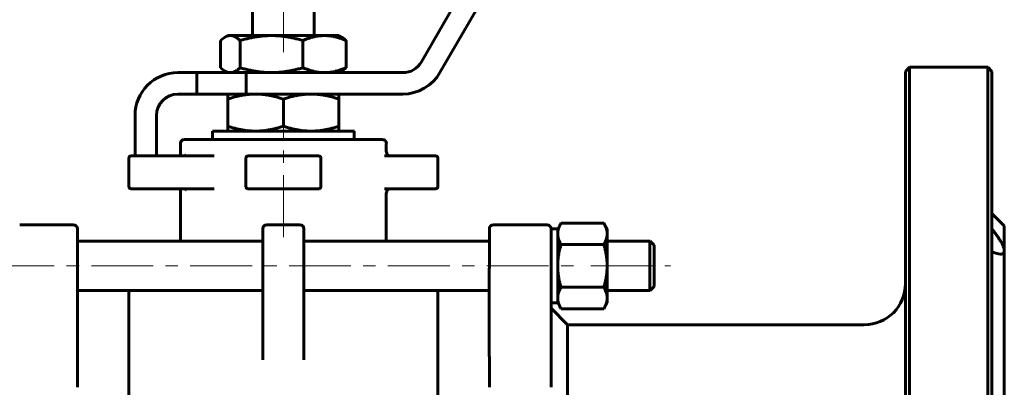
# Model space of a CAD drawing. Header units: millimetres. Extents: x 0 to 420, y 0 to 297.
# Tile 6 of 8: x 101 to 221, y 186 to 230. Entities that reach past the tile are written whole.
import ezdxf

# ---------------------------------------------------------------- set-up
doc = ezdxf.new("R2010")
doc.units = ezdxf.units.MM
doc.linetypes.add('K5LT_AXLED', pattern=[12, 7.5, -1.5, 1.5, -1.5])
doc.linetypes.add('K5LT_BASIC', pattern=[0])
doc.layers.add('Системный слой (1)', color=7, linetype='Continuous', true_color=0x6c6c6c)

# ---------------------------------------------------------------- blocks, each defined once
blk = doc.blocks.new('U3')
at = {"layer": 'Системный слой (1)', "color": 150, "linetype": 'K5LT_BASIC', "lineweight": 60, "true_color": 0x0080ff}
for p, q in [((130.86, 203.54), (108.36, 203.54)), ((158.36, 203.54), (135.86, 203.54))]:
    blk.add_line(p, q, dxfattribs=at)
blk = doc.blocks.new('U4')
at = {"layer": 'Системный слой (1)', "color": 150, "linetype": 'K5LT_BASIC', "lineweight": 60, "true_color": 0x0080ff}
for p, q in [((130.86, 197.54), (108.36, 197.54)), ((158.36, 197.54), (135.86, 197.54))]:
    blk.add_line(p, q, dxfattribs=at)
blk = doc.blocks.new('U5')
at = {"layer": 'Системный слой (1)', "color": 150, "linetype": 'K5LT_BASIC', "lineweight": 60, "true_color": 0x0080ff}
for p, q in [((108.36, 197.55), (108.36, 200.28)), ((108.36, 189.54), (108.36, 197.55)), ((108.36, 197.55), (108.36, 197.55)), ((108.36, 197.55), (108.36, 197.55)), ((108.36, 197.55), (108.36, 197.55))]:
    blk.add_line(p, q, dxfattribs=at)
blk = doc.blocks.new('U7')
at = {"layer": 'Системный слой (1)', "color": 150, "linetype": 'K5LT_BASIC', "lineweight": 60, "true_color": 0x0080ff}
for p, q in [((177.86, 203.54), (177.86, 200.54)), ((177.86, 200.54), (177.86, 197.54))]:
    blk.add_line(p, q, dxfattribs=at)
blk = doc.blocks.new('U8')
at = {"layer": 'Системный слой (1)', "color": 150, "linetype": 'K5LT_BASIC', "lineweight": 60, "true_color": 0x0080ff}
for p, q in [((208.86, 224.15), (208.86, 165.9)), ((208.86, 165.9), (208.86, 107.65))]:
    blk.add_line(p, q, dxfattribs=at)
blk = doc.blocks.new('U12')
at = {"layer": 'Системный слой (1)', "color": 150, "linetype": 'K5LT_BASIC', "lineweight": 60, "true_color": 0x0080ff}
for p, q in [((158.36, 200.28), (158.36, 197.54)), ((158.36, 197.55), (158.36, 197.54)), ((158.36, 197.54), (158.36, 189.54))]:
    blk.add_line(p, q, dxfattribs=at)
blk = doc.blocks.new('U14')
at = {"layer": 'Системный слой (1)', "color": 150, "linetype": 'K5LT_BASIC', "lineweight": 60, "true_color": 0x0080ff}
for p, q in [((219.36, 165.9), (219.36, 224.15)), ((219.36, 107.65), (219.36, 165.9))]:
    blk.add_line(p, q, dxfattribs=at)
blk = doc.blocks.new('U15')
at = {"layer": 'Системный слой (1)', "color": 150, "linetype": 'K5LT_BASIC', "lineweight": 60, "true_color": 0x0080ff}
for p, q in [((178.36, 200.54), (178.36, 203.04)), ((178.36, 198.04), (178.36, 200.54))]:
    blk.add_line(p, q, dxfattribs=at)
blk = doc.blocks.new('U16')
at = {"layer": 'Системный слой (1)', "color": 150, "linetype": 'K5LT_BASIC', "lineweight": 60, "true_color": 0x0080ff}
for p, q in [((118.92, 209.9), (121.28, 209.9)), ((121.28, 209.9), (124.98, 209.9))]:
    blk.add_line(p, q, dxfattribs=at)
blk = doc.blocks.new('U17')
at = {"layer": 'Системный слой (1)', "color": 150, "linetype": 'K5LT_BASIC', "lineweight": 60, "true_color": 0x0080ff}
for p, q in [((145.86, 214.4), (145.86, 215.4)), ((145.86, 203.54), (145.86, 209.4))]:
    blk.add_line(p, q, dxfattribs=at)
blk = doc.blocks.new('U18')
at = {"layer": 'Системный слой (1)', "color": 150, "linetype": 'K5LT_BASIC', "lineweight": 60, "true_color": 0x0080ff}
for p, q in [((135.86, 203.54), (135.86, 205.04)), ((135.86, 195.29), (135.86, 197.54))]:
    blk.add_line(p, q, dxfattribs=at)
blk = doc.blocks.new('U19')
at = {"layer": 'Системный слой (1)', "color": 150, "linetype": 'K5LT_BASIC', "lineweight": 60, "true_color": 0x0080ff}
for p, q in [((120.86, 213.9), (120.86, 215.4)), ((120.86, 203.54), (120.86, 209.9))]:
    blk.add_line(p, q, dxfattribs=at)
blk = doc.blocks.new('U20')
at = {"layer": 'Системный слой (1)', "color": 150, "linetype": 'K5LT_BASIC', "lineweight": 60, "true_color": 0x0080ff}
for p, q in [((124.75, 216.9), (133.36, 216.9)), ((133.36, 216.9), (141.98, 216.9))]:
    blk.add_line(p, q, dxfattribs=at)
blk = doc.blocks.new('U21')
at = {"layer": 'Системный слой (1)', "color": 150, "linetype": 'K5LT_BASIC', "lineweight": 60, "true_color": 0x0080ff}
for p, q in [((220.86, 202.39), (220.86, 205.4)), ((220.86, 126.4), (220.86, 129.41))]:
    blk.add_line(p, q, dxfattribs=at)
blk = doc.blocks.new('U25')
at = {"layer": 'Системный слой (1)', "color": 150, "linetype": 'K5LT_BASIC', "lineweight": 60, "true_color": 0x0080ff}
for p, q in [((114.62, 197.43), (114.61, 197.41)), ((114.63, 197.45), (114.62, 197.43)), ((114.65, 197.46), (114.63, 197.45)), ((114.66, 197.47), (114.65, 197.47)), ((114.65, 197.47), (114.65, 197.46)), ((114.71, 197.5), (114.66, 197.47)), ((114.66, 197.47), (114.66, 197.47)), ((114.66, 197.47), (114.66, 197.47)), ((114.75, 197.52), (114.71, 197.5)), ((114.78, 197.53), (114.75, 197.52)), ((114.8, 197.53), (114.78, 197.53)), ((114.82, 197.54), (114.8, 197.53))]:
    blk.add_line(p, q, dxfattribs=at)
blk = doc.blocks.new('U26')
at = {"layer": 'Системный слой (1)', "color": 150, "linetype": 'K5LT_BASIC', "lineweight": 60, "true_color": 0x0080ff}
for p, q in [((121.28, 213.9), (121.42, 213.93)), ((121.42, 213.93), (121.53, 213.99)), ((121.53, 213.99), (121.56, 214.03)), ((121.28, 213.9), (121.28, 213.9))]:
    blk.add_line(p, q, dxfattribs=at)
blk = doc.blocks.new('U28')
at = {"layer": 'Системный слой (1)', "color": 150, "linetype": 'K5LT_BASIC', "lineweight": 60, "true_color": 0x0080ff}
for p, q in [((151.91, 197.54), (151.9, 197.54)), ((151.92, 197.53), (151.91, 197.54)), ((151.93, 197.53), (151.92, 197.53)), ((151.92, 197.53), (151.92, 197.53)), ((151.95, 197.53), (151.93, 197.53)), ((151.93, 197.53), (151.93, 197.53)), ((151.97, 197.52), (151.95, 197.53)), ((152, 197.5), (151.97, 197.52)), ((152.04, 197.48), (152, 197.5)), ((152.06, 197.47), (152.04, 197.48)), ((152.07, 197.47), (152.06, 197.47)), ((152.07, 197.46), (152.07, 197.47)), ((152.07, 197.47), (152.07, 197.47)), ((152.08, 197.46), (152.07, 197.46)), ((152.11, 197.41), (152.08, 197.46))]:
    blk.add_line(p, q, dxfattribs=at)
blk = doc.blocks.new('U30')
at = {"layer": 'Системный слой (1)', "color": 150, "linetype": 'K5LT_BASIC', "lineweight": 60, "true_color": 0x0080ff}
for p, q in [((125.75, 224.6), (125.93, 224.44)), ((125.93, 224.44), (126.11, 224.3)), ((126.11, 224.3), (126.28, 224.19)), ((126.28, 224.19), (126.5, 224.08)), ((126.5, 224.08), (126.71, 224.02)), ((126.71, 224.02), (126.93, 224))]:
    blk.add_line(p, q, dxfattribs=at)
blk = doc.blocks.new('U31')
at = {"layer": 'Системный слой (1)', "color": 150, "linetype": 'K5LT_BASIC', "lineweight": 60, "true_color": 0x0080ff}
for p, q in [((126.28, 228.31), (126.11, 228.2)), ((126.5, 228.41), (126.28, 228.31)), ((126.71, 228.48), (126.5, 228.41)), ((126.93, 228.5), (126.71, 228.48)), ((125.93, 228.06), (125.75, 227.9)), ((126.11, 228.2), (125.93, 228.06))]:
    blk.add_line(p, q, dxfattribs=at)
blk = doc.blocks.new('U34')
at = {"layer": 'Системный слой (1)', "color": 150, "linetype": 'K5LT_BASIC', "lineweight": 60, "true_color": 0x0080ff}
for p, q in [((219.46, 202.21), (219.36, 202.25)), ((219.84, 202.07), (219.46, 202.21)), ((220.17, 201.99), (219.84, 202.07)), ((220.39, 201.97), (220.17, 201.99)), ((220.5, 201.98), (220.39, 201.97)), ((220.72, 202.06), (220.5, 201.98)), ((220.84, 202.24), (220.72, 202.06)), ((220.86, 202.39), (220.84, 202.24))]:
    blk.add_line(p, q, dxfattribs=at)

msp = doc.modelspace()

# ---------------------------------------------------------------- linework, layer by layer
at = {"layer": 'Системный слой (1)', "color": 150, "linetype": 'K5LT_BASIC', "lineweight": 60, "true_color": 0x0080ff}
for p, q in [((161.5153, 245.0484), (150.1126, 225.2984)), ((152.3643, 223.9984), (163.767, 243.7484)), ((129.6121, 228.4984), (129.6121, 232.8984)), ((137.1121, 228.4984), (137.1121, 232.8984)), ((126.6121, 228.4984), (126.2775, 228.3052)), ((126.6121, 228.4984), (126.9308, 228.4984)), ((126.9308, 228.4984), (131.9216, 228.4984)), ((131.9216, 228.4984), (138.3529, 228.4984)), ((138.3529, 228.4984), (140.1121, 228.4984)), ((140.1121, 228.4984), (140.4466, 228.3052)), ((125.7474, 227.8955), (125.7474, 224.6013)), ((128.1143, 227.8955), (128.1143, 224.6013)), ((135.729, 227.8955), (135.729, 224.6013)), ((140.9768, 227.8955), (140.9768, 224.6013)), ((122.8621, 223.9984), (120.5621, 223.9984)), ((122.8621, 223.9984), (122.8621, 221.3984)), ((122.8621, 223.9984), (128.8621, 223.9984)), ((126.6121, 223.9984), (126.2776, 224.1915)), ((147.861, 223.9984), (128.8621, 223.9984)), ((128.8621, 223.9984), (128.8621, 221.3984)), ((140.1121, 223.9984), (140.4466, 224.1915)), ((208.8621, 224.1484), (209.3621, 224.6484)), ((218.8621, 224.6484), (209.3621, 224.6484)), ((209.3621, 165.8984), (209.3621, 224.6484)), ((219.3621, 224.1484), (218.8621, 224.6484)), ((218.8621, 224.6484), (218.8621, 165.8984)), ((120.5621, 221.3984), (122.8621, 221.3984)), ((128.8621, 221.3984), (122.8621, 221.3984)), ((126.6121, 220.7955), (126.6121, 221.3984)), ((128.8621, 221.3984), (147.861, 221.3984)), ((140.1121, 221.3984), (140.1121, 220.7955)), ((126.6121, 220.7955), (126.6121, 217.5013)), ((133.3621, 220.7955), (133.3621, 217.5013)), ((140.1121, 220.7955), (140.1121, 217.5013)), ((115.3621, 218.7984), (115.3621, 213.8984)), ((117.9621, 213.8984), (117.9621, 218.7984)), ((126.6121, 216.8984), (126.6121, 217.5013)), ((140.1121, 217.5013), (140.1121, 216.8984)), ((124.7485, 215.8984), (124.7485, 216.8984)), ((141.9757, 215.8984), (141.9757, 216.8984)), ((145.3621, 215.8984), (121.3621, 215.8984)), ((114.6121, 213.6484), (114.6121, 210.1484)), ((118.757, 213.8984), (114.8621, 213.8984)), ((118.9213, 213.8984), (118.757, 213.8984)), ((124.9783, 213.8984), (118.9213, 213.8984)), ((128.8121, 213.6484), (128.8121, 210.1484)), ((137.6621, 213.8984), (129.0621, 213.8984)), ((137.9121, 210.1484), (137.9121, 213.6484)), ((151.8621, 213.8984), (145.6303, 213.8984)), ((152.1121, 210.1484), (152.1121, 213.6484)), ((114.8621, 209.8984), (118.757, 209.8984)), ((118.757, 209.8984), (118.9213, 209.8984)), ((129.0621, 209.8984), (137.6621, 209.8984)), ((145.6303, 209.8984), (151.8621, 209.8984)), ((220.8621, 205.3984), (219.3621, 206.8984)), ((166.6621, 205.0394), (167.064, 205.7355)), ((172.2602, 205.7355), (167.064, 205.7355)), ((172.6621, 205.0394), (172.2602, 205.7355)), ((101.3621, 205.5394), (107.8621, 205.5394)), ((108.3621, 204.3003), (108.3621, 205.0394)), ((108.3621, 200.28), (108.3621, 205.0394)), ((130.8621, 205.0394), (130.8621, 199.5262)), ((135.3621, 205.5394), (131.3621, 205.5394)), ((135.8621, 199.5262), (135.8621, 205.0394)), ((158.3621, 205.0394), (158.3621, 200.28)), ((158.3621, 205.0394), (158.3621, 205.0394)), ((165.3621, 205.5394), (158.8621, 205.5394)), ((165.8621, 205.0394), (165.8621, 200.28)), ((165.8621, 205.0394), (166.6621, 205.0394)), ((166.6621, 205.0394), (166.6621, 204.4365)), ((166.6621, 204.4365), (166.6621, 200.5394)), ((172.6621, 205.0394), (172.6621, 204.4365)), ((172.6621, 204.4365), (172.6621, 200.5394)), ((108.3621, 203.5394), (108.3621, 204.3003)), ((177.8621, 203.5394), (172.6621, 203.5394)), ((178.3621, 203.0394), (177.8621, 203.5394)), ((172.2602, 203.1375), (167.064, 203.1375)), ((220.8621, 181.0144), (220.8621, 202.3916)), ((165.8621, 189.5404), (165.8621, 200.28)), ((166.6621, 200.5394), (166.6621, 196.6423)), ((172.6621, 200.5394), (172.6621, 196.6423)), ((130.8621, 199.5262), (130.8621, 189.1491)), ((135.8621, 189.1491), (135.8621, 199.5262)), ((114.6121, 173.1973), (114.6121, 197.4089)), ((152.1121, 173.1973), (152.1121, 197.4089)), ((172.2602, 197.9413), (167.064, 197.9413)), ((177.8621, 197.5394), (172.6621, 197.5394)), ((178.3621, 198.0394), (177.8621, 197.5394)), ((165.8621, 196.0394), (166.6621, 196.0394)), ((166.6621, 196.6423), (166.6621, 196.0394)), ((166.6621, 196.0394), (167.064, 195.3432)), ((172.6621, 196.0394), (172.2602, 195.3432)), ((172.6621, 196.6423), (172.6621, 196.0394)), ((167.8621, 193.3984), (165.8621, 195.3984)), ((172.2602, 195.3432), (167.064, 195.3432)), ((167.8621, 171.0945), (167.8621, 193.3984)), ((203.8621, 193.3984), (167.8621, 193.3984)), ((108.3621, 185.8224), (108.3621, 189.5404)), ((158.3621, 189.5404), (158.3621, 185.8225)), ((165.8621, 185.8024), (165.8621, 189.5404)), ((158.3621, 185.8225), (158.3621, 185.8024))]:
    msp.add_line(p, q, dxfattribs=at)
at = {"layer": 'Системный слой (1)', "color": 30, "linetype": 'K5LT_AXLED', "lineweight": 18, "true_color": 0xff8000}
for p, q in [((133.3621, 226.4984), (133.3621, 234.8984)), ((133.3621, 204.0394), (133.3621, 218.8984)), ((98.0621, 200.5394), (168.6621, 200.5394)), ((170.6621, 200.5394), (180.3621, 200.5394))]:
    msp.add_line(p, q, dxfattribs=at)
at = {"layer": 'Системный слой (1)', "color": 150, "linetype": 'K5LT_BASIC', "lineweight": 60, "true_color": 0x0080ff}
for centre, radius, start, end in [((147.861, 226.5984), 2.6, 270, 330), ((120.5621, 218.7984), 5.2, 90, 180), ((147.861, 226.5984), 5.2, 270, 330), ((120.5621, 218.7984), 2.6, 90, 180), ((121.3621, 215.3984), 0.5, 90, 180), ((145.3621, 215.3984), 0.5, 0, 90), ((146.3621, 214.3984), 0.5, 180, 270), ((114.8621, 213.6484), 0.25, 90, 180), ((129.0621, 213.6484), 0.25, 90, 180), ((137.6621, 213.6484), 0.25, 0, 90), ((151.8621, 213.6484), 0.25, 0, 90), ((114.8621, 210.1484), 0.25, 180, 270), ((129.0621, 210.1484), 0.25, 180, 270), ((137.6621, 210.1484), 0.25, 270, 0), ((146.3621, 209.3984), 0.5, 90, 180), ((151.8621, 210.1484), 0.25, 270, 0), ((107.8621, 205.0394), 0.5, 0, 90), ((131.3621, 205.0394), 0.5, 90, 180), ((135.3621, 205.0394), 0.5, 0, 90), ((158.8621, 205.0394), 0.5, 90, 180), ((165.3621, 205.0394), 0.5, 0, 90), ((203.8621, 198.3984), 5, 270, 0)]:
    msp.add_arc(centre, radius, start, end, dxfattribs=at)
for points, weights in [([(128.1143, 227.8955), (127.4801, 228.4984), (126.9308, 228.4984)], [1, 1.0379548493, 1]), ([(131.9216, 228.4984), (130.1546, 228.4984), (128.1143, 227.8955)], [1, 1.0379548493, 1]), ([(135.729, 227.8955), (133.6886, 228.4984), (131.9216, 228.4984)], [1, 1.0379548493, 1]), ([(138.3529, 228.4984), (137.1351, 228.4984), (135.729, 227.8955)], [1, 1.0379548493, 1]), ([(140.9768, 227.8955), (139.5706, 228.4984), (138.3529, 228.4984)], [1, 1.0379548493, 1]), ([(140.4466, 228.3052), (140.6991, 228.1595), (140.9768, 227.8955)], [1.01859196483, 1.01627279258, 1]), ([(126.9308, 223.9984), (127.4801, 223.9984), (128.1143, 224.6013)], [1, 1.0379548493, 1]), ([(128.1143, 224.6013), (130.1546, 223.9984), (131.9216, 223.9984)], [1, 1.0379548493, 1]), ([(131.9216, 223.9984), (133.6886, 223.9984), (135.729, 224.6013)], [1, 1.0379548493, 1]), ([(135.729, 224.6013), (137.1351, 223.9984), (138.3529, 223.9984)], [1, 1.0379548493, 1]), ([(138.3529, 223.9984), (139.5706, 223.9984), (140.9768, 224.6013)], [1, 1.0379548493, 1]), ([(140.9768, 224.6013), (140.6991, 224.3373), (140.4466, 224.1915)], [1, 1.01627286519, 1.01859198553]), ([(129.9871, 221.3984), (128.4207, 221.3984), (126.6121, 220.7955)], [1, 1.0379548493, 1]), ([(133.3621, 220.7955), (131.5534, 221.3984), (129.9871, 221.3984)], [1, 1.0379548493, 1]), ([(136.7371, 221.3984), (135.1707, 221.3984), (133.3621, 220.7955)], [1, 1.0379548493, 1]), ([(140.1121, 220.7955), (138.3034, 221.3984), (136.7371, 221.3984)], [1, 1.0379548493, 1]), ([(126.6121, 217.5013), (128.4207, 216.8984), (129.9871, 216.8984)], [1, 1.0379548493, 1]), ([(129.9871, 216.8984), (131.5534, 216.8984), (133.3621, 217.5013)], [1, 1.0379548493, 1]), ([(133.3621, 217.5013), (135.1707, 216.8984), (136.7371, 216.8984)], [1, 1.0379548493, 1]), ([(136.7371, 216.8984), (138.3034, 216.8984), (140.1121, 217.5013)], [1, 1.0379548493, 1]), ([(167.064, 205.7355), (166.6621, 205.0394), (166.6621, 204.4365)], [1, 1.0379548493, 1]), ([(172.6621, 204.4365), (172.6621, 205.0394), (172.2602, 205.7355)], [1, 1.0379548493, 1]), ([(166.6621, 204.4365), (166.6621, 203.8336), (167.064, 203.1375)], [1, 1.0379548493, 1]), ([(172.2602, 203.1375), (172.6621, 203.8336), (172.6621, 204.4365)], [1, 1.0379548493, 1]), ([(167.064, 203.1375), (166.6621, 201.7452), (166.6621, 200.5394)], [1, 1.0379548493, 1]), ([(172.6621, 200.5394), (172.6621, 201.7452), (172.2602, 203.1375)], [1, 1.0379548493, 1]), ([(166.6621, 200.5394), (166.6621, 199.3336), (167.064, 197.9413)], [1, 1.0379548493, 1]), ([(172.2602, 197.9413), (172.6621, 199.3336), (172.6621, 200.5394)], [1, 1.0379548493, 1]), ([(167.064, 197.9413), (166.6621, 197.2452), (166.6621, 196.6423)], [1, 1.0379548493, 1]), ([(172.6621, 196.6423), (172.6621, 197.2452), (172.2602, 197.9413)], [1, 1.0379548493, 1]), ([(166.6621, 196.6423), (166.6621, 196.0394), (167.064, 195.3432)], [1, 1.0379548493, 1]), ([(172.2602, 195.3432), (172.6621, 196.0394), (172.6621, 196.6423)], [1, 1.0379548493, 1])]:
    msp.add_rational_spline(points, weights, degree=2, dxfattribs=at)
for points, knots in [([(121.563, 209.7623), (121.5624, 209.7634), (121.5616, 209.7649), (121.5581, 209.7702), (121.5554, 209.774), (121.5485, 209.7827), (121.5443, 209.7877), (121.5344, 209.7983), (121.5284, 209.8041), (121.515, 209.8161), (121.5075, 209.8222), (121.4913, 209.8341), (121.4824, 209.8401), (121.4643, 209.851), (121.4553, 209.856), (121.4355, 209.8656), (121.4248, 209.8702), (121.4023, 209.8786), (121.3905, 209.8824), (121.3661, 209.8889), (121.3534, 209.8915), (121.3279, 209.8956), (121.315, 209.897), (121.2949, 209.8982), (121.2878, 209.8982), (121.2807, 209.8984), (121.2807, 209.8984), (121.2807, 209.8984)], [0, 0, 0, 0, 0.72778415, 0.72778415, 1.41861231, 1.41861231, 2.08228224, 2.08228224, 2.75296542, 2.75296542, 3.43102027, 3.43102027, 4.12036608, 4.12036608, 4.75456861, 4.75456861, 5.44545768, 5.44545768, 6.14917755, 6.14917755, 6.87220699, 6.87220699, 7.59804242, 7.59804242, 7.99975921, 7.99975921, 8, 8, 8, 8]), ([(219.3621, 205.0087), (219.4112, 204.9476), (219.5029, 204.8323), (219.6977, 204.5819), (219.9238, 204.2795), (220.2114, 203.8684), (220.4327, 203.5178), (220.6191, 203.1784), (220.7328, 202.9333), (220.8111, 202.7127), (220.8527, 202.5403), (220.8621, 202.4388), (220.8621, 202.3916)], [0, 0, 0, 0, 0.76873606, 1.45365363, 3.17742657, 4.65432108, 6.88055239, 8.01524088, 9.65403029, 10.76153169, 11.87736946, 13, 13, 13, 13])]:
    msp.add_open_spline(points, degree=3, knots=knots, dxfattribs=at)

# ---------------------------------------------------------------- block references
at = {"layer": 'Системный слой (1)'}
for name in ['U31', 'U30', 'U8', 'U14', 'U20', 'U19', 'U17', 'U26', 'U16', 'U18', 'U21', 'U3', 'U7', 'U15', 'U34', 'U5', 'U12', 'U4', 'U25', 'U28']:
    msp.add_blockref(name, (0, 0), dxfattribs=at)

doc.saveas('drawing.dxf')
